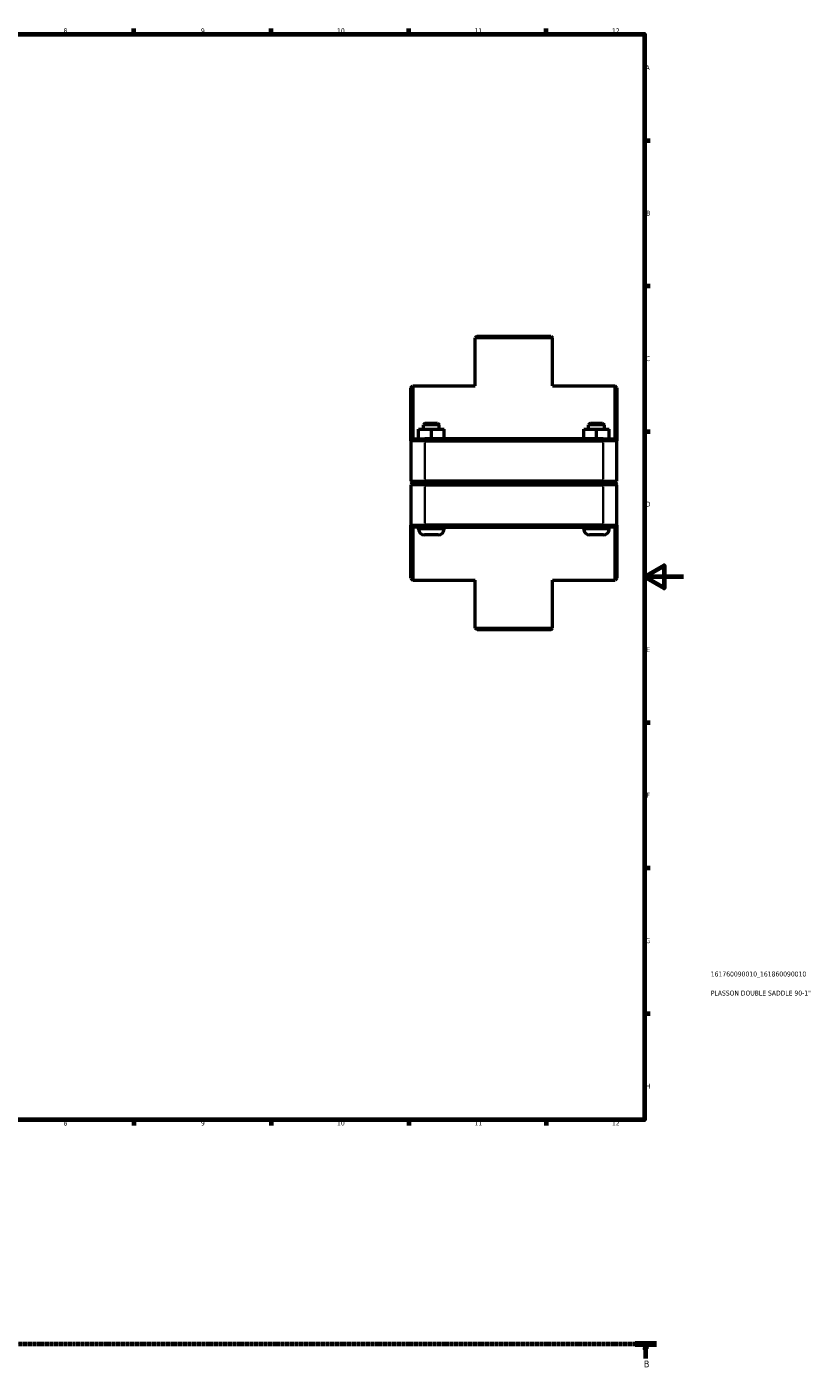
# Model space of a CAD drawing. Header units: millimetres. Extents: x 0 to 907, y -147 to 1184.
# Tile 3 of 4: x 506 to 907, y -105 to 578. Entities that reach past the tile are written whole.
import ezdxf

# ---------------------------------------------------------------- set-up
doc = ezdxf.new("R2010")
doc.units = ezdxf.units.MM
doc.linetypes.add('CHAIN', pattern=[0.7087, 0.4724, -0.0591, 0.1181, -0.0591])
for name, color, linetype, lineweight in [('Border (ISO)', 7, 'Continuous', 70), ('Section Line (ISO)', 7, 'CHAIN', 70), ('Title (ISO)', 7, 'Continuous', 50), ('Visible (ISO)', 7, 'Continuous', 50), ('Visible Narrow (ISO)', 7, 'Continuous', 35)]:
    doc.layers.add(name, color=color, linetype=linetype, lineweight=lineweight)
doc.styles.add('Label Text (ISO)', font='tahoma.ttf')
doc.styles.add('Note Text (ISO)', font='tahoma.ttf')

# ---------------------------------------------------------------- blocks, each defined once
blk = doc.blocks.new('Borders Default Border')
at = {"layer": 'Border (ISO)'}
for p, q in [((560.67, 574), (560.67, 576.9)), ((630.75, 574), (630.75, 576.9)), ((700.83, 574), (700.83, 576.9)), ((770.92, 574), (770.92, 576.9)), ((821, 519.75), (823.9, 519.75)), ((821, 445.5), (823.9, 445.5)), ((821, 371.25), (823.9, 371.25)), ((821, 222.75), (823.9, 222.75)), ((821, 148.5), (823.9, 148.5)), ((821, 74.25), (823.9, 74.25)), ((560.67, 20), (560.67, 17.1)), ((630.75, 20), (630.75, 17.1)), ((700.83, 20), (700.83, 17.1)), ((770.92, 20), (770.92, 17.1))]:
    blk.add_line(p, q, dxfattribs=at)
at = {"layer": 'Border (ISO)', "flags": 128}
for points in [[(20, 20), (20, 574), (821, 574), (821, 20), (20, 20)], [(841, 297), (821, 297), (831, 302.77), (831, 291.23), (821, 297)]]:
    blk.add_lwpolyline(points, dxfattribs=at)
at = {"layer": 'Border (ISO)', "color": 232, "true_color": 0xca0064, "char_height": 2.5, "attachment_point": 7, "style": 'Note Text (ISO)'}
for s, insert in [('8', (524.81, 574.34)), ('9', (594.88, 574.35)), ('10', (664.29, 574.35)), ('11', (734.37, 574.4)), ('12', (804.46, 574.4)), ('A', (821.59, 555.62)), ('B', (821.89, 481.37)), ('C', (821.73, 407.08)), ('D', (821.73, 332.88)), ('E', (821.94, 258.63)), ('F', (822, 184.38)), ('G', (821.61, 110.08)), ('H', (821.74, 35.88)), ('8', (524.81, 17.04)), ('9', (594.88, 17.05)), ('10', (664.29, 17.05)), ('11', (734.37, 17.1)), ('12', (804.46, 17.1))]:
    blk.add_mtext(s, dxfattribs=dict(at, insert=insert))
blk = doc.blocks.new('Title Blocks ISO')
at = {"layer": 'Title (ISO)', "color": 232, "true_color": 0xca0064, "style": 'Note Text (ISO)'}
for tag, p in [('PART_NUMBER_001', (33.84, 73.13)), ('DESCRIPTION_001', (33.84, 63.4))]:
    blk.add_attdef(tag, p, '', height=2.5, dxfattribs=at)
blk = doc.blocks.new('2dTransSection0')
at = {"layer": 'Section Line (ISO)', "linetype": 'CHAIN'}
blk.add_line((222.03, -94.34), (827.21, -94.34), dxfattribs=at)
at = {"layer": 'Section Line (ISO)', "linetype": 'Continuous', "lineweight": 140}
blk.add_line((816.31, -94.34), (827.21, -94.34), dxfattribs=at)
at = {"layer": 'Section Line (ISO)', "linetype": 'Continuous'}
for p, q in [((821.76, -94.34), (821.26, -96.84)), ((821.76, -96.84), (821.76, -94.34)), ((822.26, -96.84), (821.76, -94.34)), ((821.26, -96.84), (822.26, -96.84)), ((821.76, -101.74), (821.76, -96.84))]:
    blk.add_line(p, q, dxfattribs=at)
at = {"layer": 'Section Line (ISO)', "linetype": 'Continuous', "flags": 128}
blk.add_lwpolyline([(822.26, -96.84), (821.76, -94.34), (821.26, -96.84), (822.26, -96.84)], dxfattribs=at)
at = {"layer": 'Section Line (ISO)'}
blk.add_solid([(822.26, -96.84), (821.76, -94.34), (821.26, -96.84), (822.26, -96.84)], dxfattribs=at)
at = {"layer": 'Section Line (ISO)', "insert": (820.69, -106.34), "char_height": 3.5, "attachment_point": 7, "style": 'Label Text (ISO)'}
blk.add_mtext('B', dxfattribs=at)

msp = doc.modelspace()

# ---------------------------------------------------------------- linework, layer by layer
at = {"layer": 'Visible (ISO)'}
for p, q in [((735.675, 419.927), (734.775, 419.027)), ((774.153, 419.027), (734.775, 419.027)), ((734.775, 394.427), (734.775, 419.027)), ((735.675, 419.927), (773.253, 419.927)), ((773.253, 419.927), (774.153, 419.027)), ((774.153, 394.427), (774.153, 419.027)), ((701.964, 393.527), (702.864, 394.427)), ((701.964, 366.527), (701.964, 393.527)), ((702.864, 394.427), (702.864, 367.427)), ((702.864, 394.427), (734.775, 394.427)), ((774.153, 394.427), (806.064, 394.427)), ((806.064, 367.427), (806.064, 394.427)), ((806.964, 393.527), (806.064, 394.427)), ((806.964, 393.527), (806.964, 366.527)), ((705.844, 372.427), (705.884, 372.427)), ((705.844, 367.427), (705.844, 372.427)), ((705.884, 372.427), (712.404, 372.427)), ((705.884, 367.427), (705.884, 372.427)), ((709.264, 375.427), (708.364, 374.527)), ((716.364, 374.527), (708.364, 374.527)), ((708.364, 372.427), (708.364, 374.527)), ((709.264, 375.427), (715.464, 375.427)), ((712.404, 372.427), (718.884, 372.427)), ((712.404, 367.427), (712.404, 372.427)), ((715.464, 375.427), (716.364, 374.527)), ((716.364, 372.427), (716.364, 374.527)), ((718.884, 367.427), (718.884, 372.427)), ((790.044, 372.427), (790.084, 372.427)), ((790.044, 367.427), (790.044, 372.427)), ((790.084, 372.427), (796.604, 372.427)), ((790.084, 367.427), (790.084, 372.427)), ((793.464, 375.427), (792.564, 374.527)), ((800.564, 374.527), (792.564, 374.527)), ((792.564, 372.427), (792.564, 374.527)), ((793.464, 375.427), (799.664, 375.427)), ((796.604, 372.427), (803.084, 372.427)), ((796.604, 367.427), (796.604, 372.427)), ((799.664, 375.427), (800.564, 374.527)), ((800.564, 372.427), (800.564, 374.527)), ((803.084, 367.427), (803.084, 372.427)), ((702.864, 367.427), (701.964, 366.527)), ((709.014, 366.527), (701.964, 366.527)), ((701.964, 366.527), (701.964, 345.877)), ((702.864, 367.427), (709.014, 367.427)), ((799.914, 367.427), (709.014, 367.427)), ((709.014, 366.527), (799.914, 366.527)), ((799.914, 367.427), (806.064, 367.427)), ((806.964, 366.527), (799.914, 366.527)), ((806.064, 367.427), (806.964, 366.527)), ((806.964, 345.877), (806.964, 366.527)), ((702.864, 344.977), (701.964, 345.877)), ((701.964, 345.877), (709.014, 345.877)), ((702.864, 344.877), (701.964, 343.977)), ((709.014, 343.977), (701.964, 343.977)), ((701.964, 343.977), (701.964, 323.327)), ((709.014, 344.977), (702.864, 344.977)), ((702.864, 344.877), (709.014, 344.877)), ((705.864, 344.877), (705.864, 344.977)), ((799.914, 345.877), (709.014, 345.877)), ((709.014, 344.977), (799.914, 344.977)), ((799.914, 344.877), (709.014, 344.877)), ((709.014, 343.977), (799.914, 343.977)), ((718.864, 344.877), (718.864, 344.977)), ((790.064, 344.877), (790.064, 344.977)), ((799.914, 345.877), (806.964, 345.877)), ((806.064, 344.977), (799.914, 344.977)), ((799.914, 344.877), (806.064, 344.877)), ((806.964, 343.977), (799.914, 343.977)), ((803.064, 344.877), (803.064, 344.977)), ((806.064, 344.977), (806.964, 345.877)), ((806.064, 344.877), (806.964, 343.977)), ((806.964, 323.327), (806.964, 343.977)), ((701.964, 296.327), (701.964, 323.327)), ((701.964, 323.327), (709.014, 323.327)), ((702.864, 322.427), (701.964, 323.327)), ((702.864, 322.427), (702.864, 295.427)), ((709.014, 322.427), (702.864, 322.427)), ((705.864, 321.427), (705.864, 322.427)), ((799.914, 323.327), (709.014, 323.327)), ((709.014, 322.427), (799.914, 322.427)), ((718.864, 321.427), (718.864, 322.427)), ((790.064, 321.427), (790.064, 322.427)), ((799.914, 323.327), (806.964, 323.327)), ((806.064, 322.427), (799.914, 322.427)), ((803.064, 321.427), (803.064, 322.427)), ((806.064, 322.427), (806.964, 323.327)), ((806.064, 295.427), (806.064, 322.427)), ((806.964, 323.327), (806.964, 296.327)), ((715.864, 318.427), (708.864, 318.427)), ((800.064, 318.427), (793.064, 318.427)), ((701.964, 296.327), (702.864, 295.427)), ((702.864, 295.427), (734.775, 295.427)), ((734.775, 270.827), (734.775, 295.427)), ((774.153, 295.427), (806.064, 295.427)), ((774.153, 270.827), (774.153, 295.427)), ((806.964, 296.327), (806.064, 295.427)), ((734.775, 270.827), (774.153, 270.827)), ((735.675, 269.927), (734.775, 270.827)), ((773.253, 269.927), (735.675, 269.927)), ((773.253, 269.927), (774.153, 270.827))]:
    msp.add_line(p, q, dxfattribs=at)
for centre, start, end in [((708.864, 321.427), 180, 270), ((715.864, 321.427), 270, 0), ((793.064, 321.427), 180, 270), ((800.064, 321.427), 270, 0)]:
    msp.add_arc(centre, 3, start, end, dxfattribs=at)
at = {"layer": 'Visible Narrow (ISO)'}
for p, q in [((709.014, 367.382), (709.014, 366.572)), ((709.014, 346.91), (709.014, 365.495)), ((799.914, 367.382), (799.914, 366.572)), ((799.914, 365.495), (799.914, 346.91)), ((709.014, 345.022), (709.014, 345.832)), ((709.014, 344.832), (709.014, 344.022)), ((709.014, 324.36), (709.014, 342.945)), ((799.914, 345.022), (799.914, 345.832)), ((799.914, 344.832), (799.914, 344.022)), ((799.914, 342.945), (799.914, 324.36)), ((705.944, 321.427), (718.784, 321.427)), ((709.014, 322.472), (709.014, 323.282)), ((790.144, 321.427), (802.984, 321.427)), ((799.914, 322.472), (799.914, 323.282))]:
    msp.add_line(p, q, dxfattribs=at)

# ---------------------------------------------------------------- block references
msp.add_blockref('Borders Default Border', (0, 0))
msp.add_blockref('Title Blocks ISO', (821, 20)).add_auto_attribs({'PART_NUMBER_001': '161760090010_161860090010', 'DESCRIPTION_001': 'PLASSON DOUBLE SADDLE 90-1"'})
at = {"layer": 'Section Line (ISO)'}
msp.add_blockref('2dTransSection0', (0, 0), dxfattribs=at)

doc.saveas('drawing.dxf')
